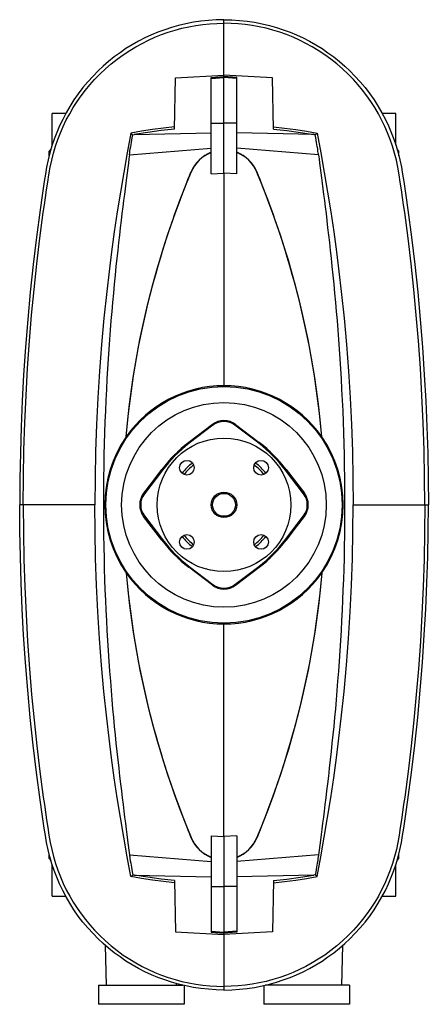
# Model space of a CAD drawing. Extents: x -121 to 3071, y -2827 to 2166.
# Tile 1 of 3: x -121 to 522, y -2827 to -1280. Entities that reach past the tile are written whole.
import ezdxf

# ---------------------------------------------------------------- set-up
doc = ezdxf.new("R2010")
doc.units = 0
doc.layers.get('0').update_dxf_attribs({"linetype": 'CONTINUOUS'})

msp = doc.modelspace()

# ---------------------------------------------------------------- linework, layer by layer
at = {"color": 7, "linetype": 'CONTINUOUS'}
for p, q in [((200.5, -1285.3), (200.5, -1279.8)), ((200.5, -1367.1), (200.5, -1285.3)), ((122.6, -1451.6), (124, -1371.1)), ((124, -1371.1), (200.5, -1367.1)), ((180.5, -1370.5), (200.5, -1368.8)), ((180.5, -1372.3), (200.5, -1370.5)), ((180.5, -1372.3), (180.5, -1370.5)), ((180.5, -1442.3), (180.5, -1372.3)), ((200.5, -1368.8), (200.5, -1367.1)), ((277, -1371.1), (200.5, -1367.1)), ((200.5, -1370.5), (200.5, -1368.8)), ((220.5, -1370.5), (200.5, -1368.8)), ((200.5, -1442.3), (200.5, -1370.5)), ((220.5, -1372.3), (200.5, -1370.5)), ((220.5, -1372.3), (220.5, -1370.5)), ((220.5, -1442.3), (220.5, -1372.3)), ((278.4, -1451.6), (277, -1371.1)), ((-48.4, -1427.3), (-69.5, -1427.3)), ((-69.5, -1476.3), (-69.5, -1427.3)), ((470.5, -1427.3), (449.4, -1427.3)), ((470.5, -1476.3), (470.5, -1427.3)), ((180.5, -1442.3), (200.5, -1442.3)), ((180.5, -1521.9), (180.5, -1442.3)), ((220.5, -1442.3), (200.5, -1442.3)), ((200.5, -1521), (200.5, -1442.3)), ((220.5, -1521.9), (220.5, -1442.3)), ((57.1, -1460.8), (59.5, -1460.4)), ((59.5, -1460.4), (180.5, -1457.7)), ((341.5, -1460.4), (220.5, -1457.7)), ((343.9, -1460.8), (341.5, -1460.4)), ((-71.6, -1483.4), (-74.5, -1486.3)), ((51.9, -1492), (180.5, -1481.7)), ((349.1, -1492), (220.5, -1481.7)), ((475.5, -1486.3), (472.7, -1483.4)), ((-74.5, -1493.8), (-74.5, -1486.3)), ((475.5, -1493.8), (475.5, -1486.3)), ((148.6, -1519.3), (148.9, -1519.4)), ((180.5, -1521.9), (200.5, -1521)), ((200.5, -1521), (200.5, -1855)), ((220.5, -1521.9), (200.5, -1521)), ((252.4, -1519.3), (252.1, -1519.4)), ((182.3, -1915.9), (145, -1944.4)), ((145.2, -1944.5), (182.5, -1916.1)), ((183.2, -1917.1), (145.9, -1945.5)), ((183.2, -1917.1), (182.5, -1916.1)), ((217.8, -1917.1), (218.6, -1916.1)), ((255.1, -1945.5), (217.8, -1917.1)), ((218.6, -1916.1), (255.9, -1944.5)), ((218.7, -1915.9), (256, -1944.4)), ((46.7, -1935.3), (46.9, -1935.4)), ((145.9, -1945.5), (145.2, -1944.5)), ((255.1, -1945.5), (255.9, -1944.5)), ((354.3, -1935.3), (354.2, -1935.4)), ((102.6, -1986.8), (74.2, -2024.1)), ((74.3, -2024.2), (102.8, -1986.9)), ((103.8, -1987.7), (75.3, -2025)), ((103.8, -1987.7), (102.8, -1986.9)), ((297.3, -1987.7), (298.2, -1986.9)), ((325.7, -2025), (297.3, -1987.7)), ((298.2, -1986.9), (326.7, -2024.2)), ((298.4, -1986.8), (326.9, -2024.1)), ((75.3, -2025), (74.3, -2024.2)), ((325.7, -2025), (326.7, -2024.2)), ((-115.2, -2042.3), (-120.7, -2042.3)), ((-2.4, -2042.3), (-115.2, -2042.3)), ((403.4, -2042.3), (516.2, -2042.3)), ((516.2, -2042.3), (521.8, -2042.3)), ((102.6, -2097.8), (74.2, -2060.5)), ((75.3, -2059.6), (74.3, -2060.3)), ((102.8, -2097.6), (74.3, -2060.3)), ((75.3, -2059.6), (103.8, -2096.9)), ((297.3, -2096.9), (325.7, -2059.6)), ((326.7, -2060.3), (298.2, -2097.6)), ((298.4, -2097.8), (326.9, -2060.5)), ((325.7, -2059.6), (326.7, -2060.3)), ((103.8, -2096.9), (102.8, -2097.6)), ((297.3, -2096.9), (298.2, -2097.6)), ((46.7, -2149.2), (46.9, -2149.2)), ((182.3, -2168.6), (145, -2140.2)), ((145.9, -2139), (145.2, -2140)), ((182.5, -2168.4), (145.2, -2140)), ((145.9, -2139), (183.2, -2167.5)), ((217.8, -2167.5), (255.1, -2139)), ((255.9, -2140), (218.6, -2168.4)), ((218.7, -2168.6), (256, -2140.2)), ((255.1, -2139), (255.9, -2140)), ((354.3, -2149.2), (354.2, -2149.2)), ((183.2, -2167.5), (182.5, -2168.4)), ((217.8, -2167.5), (218.6, -2168.4)), ((200.5, -2563.6), (200.5, -2229.6)), ((148.6, -2565.2), (148.9, -2565.1)), ((180.5, -2562.6), (200.5, -2563.6)), ((180.5, -2562.6), (180.5, -2642.3)), ((220.5, -2562.6), (200.5, -2563.6)), ((200.5, -2563.6), (200.5, -2642.3)), ((220.5, -2562.6), (220.5, -2642.3)), ((252.4, -2565.2), (252.1, -2565.1)), ((-74.5, -2598.3), (-74.5, -2590.7)), ((-74.5, -2598.3), (-71.6, -2601.1)), ((51.9, -2592.6), (180.5, -2602.9)), ((349.1, -2592.6), (220.5, -2602.9)), ((472.7, -2601.1), (475.5, -2598.3)), ((475.5, -2598.3), (475.5, -2590.7)), ((-69.5, -2657.3), (-69.5, -2608.2)), ((470.5, -2657.3), (470.5, -2608.2)), ((57.1, -2623.7), (59.5, -2624.1)), ((59.5, -2624.1), (180.5, -2626.9)), ((341.5, -2624.1), (220.5, -2626.9)), ((343.9, -2623.7), (341.5, -2624.1)), ((122.6, -2632.9), (124, -2713.4)), ((180.5, -2642.3), (200.5, -2642.3)), ((180.5, -2642.3), (180.5, -2712.3)), ((220.5, -2642.3), (200.5, -2642.3)), ((200.5, -2642.3), (200.5, -2714)), ((220.5, -2642.3), (220.5, -2712.3)), ((278.4, -2632.9), (277, -2713.4)), ((-69.5, -2657.3), (-48.4, -2657.3)), ((449.4, -2657.3), (470.5, -2657.3)), ((124, -2713.4), (200.5, -2717.4)), ((180.5, -2712.3), (200.5, -2714)), ((180.5, -2712.3), (180.5, -2714)), ((180.5, -2714), (200.5, -2715.7)), ((220.5, -2712.3), (200.5, -2714)), ((277, -2713.4), (200.5, -2717.4)), ((200.5, -2714), (200.5, -2715.7)), ((220.5, -2714), (200.5, -2715.7)), ((200.5, -2715.7), (200.5, -2717.4)), ((200.5, -2717.4), (200.5, -2799.2)), ((220.5, -2712.3), (220.5, -2714)), ((13.8, -2734.6), (15.4, -2797.3)), ((385.6, -2797.3), (387.2, -2734.6)), ((3, -2797.3), (3, -2827.3)), ((3, -2797.3), (136, -2797.3)), ((125.6, -2797.3), (125.7, -2794.7)), ((138, -2797.8), (138, -2827.3)), ((200.5, -2799.2), (200.5, -2804.8)), ((263, -2797.8), (263, -2827.3)), ((398, -2797.3), (265.1, -2797.3)), ((275.4, -2794.7), (275.4, -2797.3)), ((398, -2797.3), (398, -2827.3)), ((138, -2827.3), (3, -2827.3)), ((398, -2827.3), (263, -2827.3))]:
    msp.add_line(p, q, dxfattribs=at)
for points in [[(200.5, -1279.8), (188.4, -1280), (176.3, -1280.8), (164.3, -1282.1), (152.4, -1283.9), (140.6, -1286.2), (128.9, -1288.9), (118.1, -1292), (107.3, -1295.5), (96.7, -1299.4), (86.3, -1303.8), (76.1, -1308.5), (66, -1313.7), (56.1, -1319.3), (46.4, -1325.3), (37, -1331.6), (27.8, -1338.4), (19.1, -1345.4), (10.6, -1352.7), (2.4, -1360.3), (-5.4, -1368.3), (-13.5, -1377.2), (-21.2, -1386.5), (-28.6, -1396.1), (-35.4, -1405.9), (-41.9, -1416), (-47.9, -1426.4), (-53.1, -1436.4), (-58, -1446.5), (-62.5, -1456.9), (-66.5, -1467.5), (-70.1, -1478.2), (-73.3, -1489.2), (-76.1, -1500.2), (-78.4, -1511.4), (-80.3, -1522.7), (-82.1, -1534), (-85.4, -1556.3), (-88.6, -1578.6), (-94.3, -1621.6), (-99.5, -1664.7), (-104.1, -1707.9), (-108.1, -1751.1), (-111.6, -1794.4), (-114.5, -1837.7), (-116.7, -1878.6), (-118.5, -1919.5), (-119.7, -1960.4), (-120.5, -2001.3), (-120.7, -2042.3)], [(200.5, -1279.8), (212.7, -1280), (224.7, -1280.8), (236.7, -1282.1), (248.6, -1283.9), (260.4, -1286.2), (272.1, -1288.9), (283, -1292), (293.7, -1295.5), (304.3, -1299.4), (314.7, -1303.8), (325, -1308.5), (335.1, -1313.7), (344.9, -1319.3), (354.6, -1325.3), (364, -1331.6), (373.2, -1338.4), (382, -1345.4), (390.4, -1352.7), (398.6, -1360.3), (406.4, -1368.3), (414.5, -1377.2), (422.3, -1386.5), (429.6, -1396.1), (436.5, -1405.9), (442.9, -1416), (448.9, -1426.4), (454.2, -1436.4), (459, -1446.5), (463.5, -1456.9), (467.5, -1467.5), (471.1, -1478.2), (474.3, -1489.2), (477.1, -1500.2), (479.4, -1511.4), (481.3, -1522.7), (483.1, -1534), (486.4, -1556.3), (489.6, -1578.6), (495.3, -1621.6), (500.5, -1664.7), (505.1, -1707.9), (509.1, -1751.1), (512.6, -1794.4), (515.5, -1837.7), (517.8, -1878.6), (519.5, -1919.5), (520.8, -1960.4), (521.5, -2001.3), (521.8, -2042.3)], [(-115.2, -2042.3), (-114.9, -1999.2), (-114.1, -1956.2), (-112.7, -1913.3), (-110.8, -1870.3), (-108.3, -1827.4), (-105.3, -1784.5), (-101.9, -1744.1), (-98, -1703.7), (-93.7, -1663.4), (-88.9, -1623.2), (-83.6, -1583), (-81.9, -1571), (-80.2, -1559.1), (-78.4, -1547.2), (-76.6, -1535.3), (-74.8, -1523.4), (-72.8, -1511.5), (-70.4, -1500.4), (-67.6, -1489.5), (-64.4, -1478.7), (-60.8, -1468.1), (-56.7, -1457.7), (-52.3, -1447.4), (-47.4, -1437.3), (-42.1, -1427.5), (-36.5, -1417.8), (-30.4, -1408.4), (-24.1, -1399.4), (-17.4, -1390.6), (-10.4, -1382.1), (-3, -1373.8), (5.4, -1365.3), (14.1, -1357.1), (23.1, -1349.2), (32.5, -1341.8), (42.2, -1334.8), (52.2, -1328.2), (61.8, -1322.4), (71.7, -1317), (81.7, -1312), (91.9, -1307.4), (102.3, -1303.2), (112.9, -1299.5), (123.5, -1296.2), (134.4, -1293.3), (145.3, -1290.9), (156.3, -1288.9), (167.3, -1287.3), (178.3, -1286.2), (189.4, -1285.6), (200.5, -1285.3)], [(516.2, -2042.3), (515.9, -1999.2), (515.1, -1956.2), (513.7, -1913.3), (511.8, -1870.3), (509.3, -1827.4), (506.3, -1784.5), (502.9, -1744.1), (499.1, -1703.7), (494.7, -1663.4), (489.9, -1623.2), (484.6, -1583), (482.9, -1571), (481.2, -1559.1), (479.4, -1547.2), (477.6, -1535.3), (475.8, -1523.4), (473.8, -1511.5), (471.5, -1500.4), (468.7, -1489.5), (465.5, -1478.7), (461.8, -1468.1), (457.8, -1457.7), (453.3, -1447.4), (448.4, -1437.3), (443.2, -1427.5), (437.5, -1417.8), (431.4, -1408.4), (425.1, -1399.4), (418.4, -1390.6), (411.4, -1382.1), (404, -1373.8), (395.7, -1365.3), (387, -1357.1), (377.9, -1349.2), (368.5, -1341.8), (358.8, -1334.8), (348.8, -1328.2), (339.2, -1322.4), (329.4, -1317), (319.3, -1312), (309.1, -1307.4), (298.7, -1303.2), (288.2, -1299.5), (277.5, -1296.2), (266.7, -1293.3), (255.7, -1290.9), (244.7, -1288.9), (233.7, -1287.3), (222.7, -1286.2), (211.6, -1285.6), (200.5, -1285.3)], [(122.6, -1448.2), (105.2, -1450.1), (87.9, -1452.4), (71, -1455), (54.2, -1458)], [(122.6, -1451.6), (101.5, -1454), (80.5, -1456.9), (59.5, -1460.4)], [(278.4, -1448.2), (295.8, -1450.1), (313.2, -1452.4), (330, -1455), (346.8, -1458)], [(278.4, -1451.6), (299.5, -1454), (320.6, -1456.9), (341.5, -1460.4)], [(54.2, -1458), (48.4, -1488.9), (42.8, -1519.9), (37.6, -1550.9), (32.6, -1582), (28, -1613.2), (23.7, -1644.4), (19.8, -1675.7), (16.1, -1707.1), (11.8, -1748.7), (8, -1790.5), (4.8, -1832.3), (2.2, -1874.2), (0.2, -1916.1), (-1.3, -1958.2), (-2.1, -2000.2), (-2.4, -2042.3)], [(51.9, -1492), (52, -1490.7), (52.2, -1489.3), (52.7, -1486.3), (53.2, -1482.9), (53.8, -1479.1), (54.4, -1476), (54.9, -1472.7), (55.5, -1469.2), (56.2, -1465.6), (57.1, -1460.8)], [(54.2, -1458), (56.7, -1460.5), (57.1, -1460.8)], [(346.8, -1458), (344.3, -1460.5), (343.9, -1460.8)], [(349.1, -1492), (349, -1490.7), (348.8, -1489.3), (348.3, -1486.3), (347.8, -1482.9), (347.2, -1479.1), (346.7, -1476), (346.1, -1472.7), (345.5, -1469.2), (344.8, -1465.6), (343.9, -1460.8)], [(346.8, -1458), (352.7, -1488.9), (358.2, -1519.9), (363.5, -1550.9), (368.4, -1582), (373, -1613.2), (377.3, -1644.4), (381.3, -1675.7), (384.9, -1707.1), (389.2, -1748.7), (393, -1790.5), (396.2, -1832.3), (398.8, -1874.2), (400.8, -1916.1), (402.3, -1958.2), (403.2, -2000.2), (403.4, -2042.3)], [(51.9, -1492), (51.1, -1498.5), (50.2, -1505.4), (49.2, -1512.7), (48.3, -1520.3), (47.2, -1528.3), (46.2, -1536.7), (45, -1545.5), (43.9, -1554.7), (42.7, -1564.2), (41.4, -1574), (40.1, -1584.5), (38.8, -1595.4), (37.5, -1606.7), (36.1, -1618.2), (34.8, -1630.1), (33.4, -1642.3), (32.1, -1654.7), (30.7, -1667.5), (29.3, -1681.2), (27.9, -1695.2), (26.6, -1709.5), (25.3, -1724), (24, -1738.3), (22.8, -1752.8), (21.6, -1767.6), (20.5, -1782.5), (19.4, -1797.7), (18.4, -1813), (17.4, -1828.6), (16.5, -1844.3), (15.6, -1860.9), (14.7, -1877.7), (14, -1894.7), (13.3, -1911.8), (12.7, -1929.1), (12.2, -1946.5), (11.7, -1963.9), (11.4, -1981.5), (11.1, -1999.1), (10.9, -2016.7), (10.8, -2034.4), (10.9, -2052), (11, -2070.7), (11.2, -2089.4), (11.5, -2108.1), (11.9, -2126.6), (12.3, -2143.1), (12.8, -2159.5), (13.4, -2175.7), (14.1, -2191.9), (14.8, -2208), (15.6, -2223.9), (16.4, -2239.8), (17.3, -2255.4), (18.4, -2271.7), (19.5, -2287.8), (20.6, -2303.7), (21.8, -2319.3), (23, -2334), (24.2, -2348.5), (25.4, -2362.7), (26.7, -2376.7), (28, -2390.4), (29.4, -2403.8), (30.7, -2417), (32.1, -2429.9), (33.5, -2443.1), (35, -2456), (36.4, -2468.6), (37.8, -2480.8), (39.2, -2492), (40.5, -2502.9), (41.8, -2513.4), (43.1, -2523.5), (44.3, -2533.3), (45.5, -2542.8), (46.7, -2551.8), (47.8, -2560.5), (48.9, -2569.2), (50, -2577.4), (51, -2585.2), (51.9, -2592.6)], [(349.1, -1492), (350, -1498.5), (350.8, -1505.4), (351.8, -1512.7), (352.8, -1520.3), (353.8, -1528.3), (354.9, -1536.7), (356, -1545.5), (357.2, -1554.7), (358.4, -1564.2), (359.6, -1574), (360.9, -1584.5), (362.2, -1595.4), (363.5, -1606.7), (364.9, -1618.2), (366.2, -1630.1), (367.6, -1642.3), (369, -1654.7), (370.3, -1667.5), (371.7, -1681.2), (373.1, -1695.2), (374.4, -1709.5), (375.8, -1724), (377, -1738.3), (378.2, -1752.8), (379.4, -1767.6), (380.5, -1782.5), (381.6, -1797.7), (382.7, -1813), (383.6, -1828.6), (384.6, -1844.3), (385.5, -1860.9), (386.3, -1877.7), (387.1, -1894.7), (387.7, -1911.8), (388.3, -1929.1), (388.9, -1946.5), (389.3, -1963.9), (389.7, -1981.5), (389.9, -1999.1), (390.1, -2016.7), (390.2, -2034.4), (390.2, -2052), (390.1, -2070.7), (389.9, -2089.4), (389.6, -2108.1), (389.2, -2126.6), (388.7, -2143.1), (388.2, -2159.5), (387.6, -2175.7), (387, -2191.9), (386.2, -2208), (385.5, -2223.9), (384.6, -2239.8), (383.7, -2255.4), (382.7, -2271.7), (381.6, -2287.8), (380.4, -2303.7), (379.2, -2319.3), (378, -2334), (376.8, -2348.5), (375.6, -2362.7), (374.3, -2376.7), (373, -2390.4), (371.7, -2403.8), (370.3, -2417), (368.9, -2429.9), (367.5, -2443.1), (366.1, -2456), (364.6, -2468.6), (363.2, -2480.8), (361.9, -2492), (360.5, -2502.9), (359.2, -2513.4), (358, -2523.5), (356.7, -2533.3), (355.5, -2542.8), (354.4, -2551.8), (353.2, -2560.5), (352.1, -2569.2), (351.1, -2577.4), (350.1, -2585.2), (349.1, -2592.6)], [(46.7, -1935.3), (48.1, -1919.5), (49.7, -1903.8), (51.5, -1888.1), (53.4, -1872.6), (55.5, -1857.2), (57.8, -1842), (60.2, -1826.9), (62.8, -1811.9), (65.5, -1797.2), (68.3, -1782.6), (71.3, -1768.2), (74.3, -1754), (77.5, -1740), (80.8, -1726.3), (84.3, -1712.1), (88, -1698.2), (91.7, -1684.5), (95.5, -1671.1), (99.4, -1657.9), (103.3, -1644.9), (107.3, -1632.3), (111.3, -1619.9), (115.3, -1607.9), (119.4, -1596.2), (123.4, -1584.8), (127.4, -1573.7), (131.6, -1562.5), (135.7, -1551.7), (139.8, -1541.3), (143.8, -1531.2), (146.2, -1525.2), (148.6, -1519.3)], [(46.9, -1935.4), (48.3, -1919.1), (50, -1902.9), (51.8, -1886.9), (53.8, -1870.9), (56, -1855.1), (58.3, -1839.5), (60.8, -1824.2), (63.4, -1809.1), (66.2, -1794.1), (69.1, -1779.3), (72.2, -1764.8), (75.3, -1750.4), (78.6, -1736.2), (82, -1722.3), (85.6, -1707.9), (89.3, -1693.8), (93.1, -1680), (97, -1666.4), (101, -1653), (105.1, -1639.9), (109.2, -1627), (113.3, -1614.5), (117.5, -1602.3), (121.6, -1590.4), (125.8, -1578.8), (129.9, -1567.6), (134.2, -1556.2), (138.5, -1545.2), (142.7, -1534.6), (146.8, -1524.4), (148.9, -1519.4)], [(354.2, -1935.4), (352.7, -1919.1), (351.1, -1902.9), (349.2, -1886.9), (347.2, -1870.9), (345, -1855.1), (342.7, -1839.5), (340.2, -1824.2), (337.6, -1809.1), (334.8, -1794.1), (331.9, -1779.3), (328.9, -1764.8), (325.7, -1750.4), (322.4, -1736.2), (319.1, -1722.3), (315.4, -1707.9), (311.7, -1693.8), (307.9, -1680), (304, -1666.4), (300, -1653), (295.9, -1639.9), (291.8, -1627), (287.7, -1614.5), (283.6, -1602.3), (279.4, -1590.4), (275.2, -1578.8), (271.1, -1567.6), (266.8, -1556.2), (262.5, -1545.2), (258.3, -1534.6), (254.2, -1524.4), (252.1, -1519.4)], [(354.3, -1935.3), (352.9, -1919.5), (351.3, -1903.8), (349.5, -1888.1), (347.6, -1872.6), (345.5, -1857.2), (343.2, -1842), (340.8, -1826.9), (338.3, -1811.9), (335.6, -1797.2), (332.7, -1782.6), (329.8, -1768.2), (326.7, -1754), (323.5, -1740), (320.2, -1726.3), (316.7, -1712.1), (313.1, -1698.2), (309.3, -1684.5), (305.6, -1671.1), (301.7, -1657.9), (297.7, -1644.9), (293.8, -1632.3), (289.7, -1619.9), (285.7, -1607.9), (281.7, -1596.2), (277.6, -1584.8), (273.6, -1573.7), (269.4, -1562.5), (265.3, -1551.7), (261.2, -1541.3), (257.2, -1531.2), (254.8, -1525.2), (252.4, -1519.3)], [(200.5, -2804.8), (188.4, -2804.5), (176.3, -2803.7), (164.3, -2802.5), (152.4, -2800.7), (140.6, -2798.4), (128.9, -2795.6), (118.1, -2792.5), (107.3, -2789), (96.7, -2785.1), (86.3, -2780.8), (76.1, -2776), (66, -2770.8), (56.1, -2765.3), (46.4, -2759.3), (37, -2752.9), (27.8, -2746.2), (19.1, -2739.2), (10.6, -2731.9), (2.4, -2724.2), (-5.4, -2716.2), (-13.5, -2707.3), (-21.2, -2698), (-28.6, -2688.5), (-35.4, -2678.6), (-41.9, -2668.5), (-47.9, -2658.2), (-53.1, -2648.2), (-58, -2638), (-62.5, -2627.6), (-66.5, -2617), (-70.1, -2606.3), (-73.3, -2595.4), (-76.1, -2584.3), (-78.4, -2573.2), (-80.3, -2561.9), (-82.1, -2550.5), (-85.4, -2528.3), (-88.6, -2506), (-94.3, -2462.9), (-99.5, -2419.8), (-104.1, -2376.6), (-108.1, -2333.4), (-111.6, -2290.2), (-114.5, -2246.8), (-116.7, -2206), (-118.5, -2165.1), (-119.7, -2124.2), (-120.5, -2083.2), (-120.7, -2042.3)], [(-115.2, -2042.3), (-114.9, -2085.3), (-114.1, -2128.3), (-112.7, -2171.3), (-110.8, -2214.2), (-108.3, -2257.2), (-105.3, -2300.1), (-101.9, -2340.5), (-98, -2380.8), (-93.7, -2421.1), (-88.9, -2461.4), (-83.6, -2501.6), (-81.9, -2513.5), (-80.2, -2525.4), (-78.4, -2537.4), (-76.6, -2549.3), (-74.8, -2561.2), (-72.8, -2573), (-70.4, -2584.1), (-67.6, -2595), (-64.4, -2605.8), (-60.8, -2616.4), (-56.7, -2626.9), (-52.3, -2637.2), (-47.4, -2647.2), (-42.1, -2657.1), (-36.5, -2666.7), (-30.4, -2676.1), (-24.1, -2685.2), (-17.4, -2693.9), (-10.4, -2702.5), (-3, -2710.7), (5.4, -2719.3), (14.1, -2727.5), (23.1, -2735.3), (32.5, -2742.8), (42.2, -2749.8), (52.2, -2756.4), (61.8, -2762.2), (71.7, -2767.6), (81.7, -2772.6), (91.9, -2777.2), (102.3, -2781.3), (112.9, -2785), (123.5, -2788.4), (134.4, -2791.2), (145.3, -2793.7), (156.3, -2795.7), (167.3, -2797.2), (178.3, -2798.3), (189.4, -2799), (200.5, -2799.2)], [(54.2, -2626.6), (48.4, -2595.7), (42.8, -2564.7), (37.6, -2533.6), (32.6, -2502.6), (28, -2471.4), (23.7, -2440.1), (19.8, -2408.8), (16.1, -2377.5), (11.8, -2335.8), (8, -2294.1), (4.8, -2252.2), (2.2, -2210.4), (0.2, -2168.4), (-1.3, -2126.4), (-2.1, -2084.3), (-2.4, -2042.3)], [(516.2, -2042.3), (515.9, -2085.3), (515.1, -2128.3), (513.7, -2171.3), (511.8, -2214.2), (509.3, -2257.2), (506.3, -2300.1), (502.9, -2340.5), (499.1, -2380.8), (494.7, -2421.1), (489.9, -2461.4), (484.6, -2501.6), (482.9, -2513.5), (481.2, -2525.4), (479.4, -2537.4), (477.6, -2549.3), (475.8, -2561.2), (473.8, -2573), (471.5, -2584.1), (468.7, -2595), (465.5, -2605.8), (461.8, -2616.4), (457.8, -2626.9), (453.3, -2637.2), (448.4, -2647.2), (443.2, -2657.1), (437.5, -2666.7), (431.4, -2676.1), (425.1, -2685.2), (418.4, -2693.9), (411.4, -2702.5), (404, -2710.7), (395.7, -2719.3), (387, -2727.5), (377.9, -2735.3), (368.5, -2742.8), (358.8, -2749.8), (348.8, -2756.4), (339.2, -2762.2), (329.4, -2767.6), (319.3, -2772.6), (309.1, -2777.2), (298.7, -2781.3), (288.2, -2785), (277.5, -2788.4), (266.7, -2791.2), (255.7, -2793.7), (244.7, -2795.7), (233.7, -2797.2), (222.7, -2798.3), (211.6, -2799), (200.5, -2799.2)], [(200.5, -2804.8), (212.7, -2804.5), (224.7, -2803.7), (236.7, -2802.5), (248.6, -2800.7), (260.4, -2798.4), (272.1, -2795.6), (283, -2792.5), (293.7, -2789), (304.3, -2785.1), (314.7, -2780.8), (325, -2776), (335.1, -2770.8), (344.9, -2765.3), (354.6, -2759.3), (364, -2752.9), (373.2, -2746.2), (382, -2739.2), (390.4, -2731.9), (398.6, -2724.2), (406.4, -2716.2), (414.5, -2707.3), (422.3, -2698), (429.6, -2688.5), (436.5, -2678.6), (442.9, -2668.5), (448.9, -2658.2), (454.2, -2648.2), (459, -2638), (463.5, -2627.6), (467.5, -2617), (471.1, -2606.3), (474.3, -2595.4), (477.1, -2584.3), (479.4, -2573.2), (481.3, -2561.9), (483.1, -2550.5), (486.4, -2528.3), (489.6, -2506), (495.3, -2462.9), (500.5, -2419.8), (505.1, -2376.6), (509.1, -2333.4), (512.6, -2290.2), (515.5, -2246.8), (517.8, -2206), (519.5, -2165.1), (520.8, -2124.2), (521.5, -2083.2), (521.8, -2042.3)], [(346.8, -2626.6), (352.7, -2595.7), (358.2, -2564.7), (363.5, -2533.6), (368.4, -2502.6), (373, -2471.4), (377.3, -2440.1), (381.3, -2408.8), (384.9, -2377.5), (389.2, -2335.8), (393, -2294.1), (396.2, -2252.2), (398.8, -2210.4), (400.8, -2168.4), (402.3, -2126.4), (403.2, -2084.3), (403.4, -2042.3)], [(46.7, -2149.2), (48.1, -2165.1), (49.7, -2180.8), (51.5, -2196.4), (53.4, -2212), (55.5, -2227.3), (57.8, -2242.6), (60.2, -2257.7), (62.8, -2272.6), (65.5, -2287.4), (68.3, -2302), (71.3, -2316.3), (74.3, -2330.5), (77.5, -2344.5), (80.8, -2358.3), (84.3, -2372.5), (88, -2386.4), (91.7, -2400), (95.5, -2413.4), (99.4, -2426.7), (103.3, -2439.6), (107.3, -2452.3), (111.3, -2464.6), (115.3, -2476.6), (119.4, -2488.4), (123.4, -2499.8), (127.4, -2510.8), (131.6, -2522), (135.7, -2532.8), (139.8, -2543.3), (143.8, -2553.3), (146.2, -2559.3), (148.6, -2565.2)], [(46.9, -2149.2), (48.3, -2165.4), (50, -2181.6), (51.8, -2197.7), (53.8, -2213.6), (56, -2229.4), (58.3, -2245), (60.8, -2260.3), (63.4, -2275.5), (66.2, -2290.4), (69.1, -2305.2), (72.2, -2319.8), (75.3, -2334.2), (78.6, -2348.3), (82, -2362.3), (85.6, -2376.6), (89.3, -2390.7), (93.1, -2404.6), (97, -2418.1), (101, -2431.6), (105.1, -2444.7), (109.2, -2457.5), (113.3, -2470.1), (117.5, -2482.3), (121.6, -2494.2), (125.8, -2505.7), (129.9, -2516.9), (134.2, -2528.3), (138.5, -2539.3), (142.7, -2549.9), (146.8, -2560.1), (148.9, -2565.1)], [(354.2, -2149.2), (352.7, -2165.4), (351.1, -2181.6), (349.2, -2197.7), (347.2, -2213.6), (345, -2229.4), (342.7, -2245), (340.2, -2260.3), (337.6, -2275.5), (334.8, -2290.4), (331.9, -2305.2), (328.9, -2319.8), (325.7, -2334.2), (322.4, -2348.3), (319.1, -2362.3), (315.4, -2376.6), (311.7, -2390.7), (307.9, -2404.6), (304, -2418.1), (300, -2431.6), (295.9, -2444.7), (291.8, -2457.5), (287.7, -2470.1), (283.6, -2482.3), (279.4, -2494.2), (275.2, -2505.7), (271.1, -2516.9), (266.8, -2528.3), (262.5, -2539.3), (258.3, -2549.9), (254.2, -2560.1), (252.1, -2565.1)], [(354.3, -2149.2), (352.9, -2165.1), (351.3, -2180.8), (349.5, -2196.4), (347.6, -2212), (345.5, -2227.3), (343.2, -2242.6), (340.8, -2257.7), (338.3, -2272.6), (335.6, -2287.4), (332.7, -2302), (329.8, -2316.3), (326.7, -2330.5), (323.5, -2344.5), (320.2, -2358.3), (316.7, -2372.5), (313.1, -2386.4), (309.3, -2400), (305.6, -2413.4), (301.7, -2426.7), (297.7, -2439.6), (293.8, -2452.3), (289.7, -2464.6), (285.7, -2476.6), (281.7, -2488.4), (277.6, -2499.8), (273.6, -2510.8), (269.4, -2522), (265.3, -2532.8), (261.2, -2543.3), (257.2, -2553.3), (254.8, -2559.3), (252.4, -2565.2)], [(51.9, -2592.6), (52, -2593.9), (52.2, -2595.3), (52.7, -2598.2), (53.2, -2601.6), (53.8, -2605.4), (54.4, -2608.6), (54.9, -2611.9), (55.5, -2615.3), (56.2, -2618.9), (57.1, -2623.7)], [(349.1, -2592.6), (349, -2593.9), (348.8, -2595.3), (348.3, -2598.2), (347.8, -2601.6), (347.2, -2605.4), (346.7, -2608.6), (346.1, -2611.9), (345.5, -2615.3), (344.8, -2618.9), (343.9, -2623.7)], [(54.2, -2626.6), (56.7, -2624.1), (57.1, -2623.7)], [(122.6, -2636.3), (105.2, -2634.4), (87.9, -2632.1), (71, -2629.5), (54.2, -2626.6)], [(122.6, -2632.9), (101.5, -2630.6), (80.5, -2627.7), (59.5, -2624.1)], [(278.4, -2632.9), (299.5, -2630.6), (320.6, -2627.7), (341.5, -2624.1)], [(278.4, -2636.3), (295.8, -2634.4), (313.2, -2632.1), (330, -2629.5), (346.8, -2626.6)], [(346.8, -2626.6), (344.3, -2624.1), (343.9, -2623.7)]]:
    msp.add_lwpolyline(points, dxfattribs=at)
for centre, radius in [((200.5, -2042.3), 185.9), ((200.5, -2042.3), 160.9), ((200.5, -2042.3), 105), ((142.2, -1983.9), 11.5), ((258.8, -1983.9), 11.5), ((200.5, -2042.3), 20), ((200.5, -2042.3), 18), ((142.2, -2100.6), 11.5), ((258.8, -2100.6), 11.5)]:
    msp.add_circle(centre, radius, dxfattribs=at)
for centre, radius, start, end in [((200.5, -1540.6), 56.1, 110.9186, 157.6886), ((200.5, -1540.7), 55.8, 111.0017, 157.6034), ((200.5, -1540.6), 56.1, 22.3114, 69.0814), ((200.5, -1540.7), 55.8, 22.3966, 68.9983), ((200.3, -2041.6), 186.6, 89.9302, 145.3042), ((200.7, -2041.6), 186.6, 34.6958, 90.0698), ((200.5, -1939.8), 30, 52.6626, 127.3374), ((200.5, -1939.8), 29.8, 52.6626, 127.3374), ((200.5, -1939.8), 28.5, 52.6626, 127.3374), ((201.2, -2042.3), 187.9, 145.3121, 214.6879), ((281.5, -2123.3), 225, 127.3374, 142.6626), ((281.5, -2123.3), 224.8, 127.3374, 142.6626), ((281.5, -2123.3), 223.5, 127.3374, 142.6626), ((119.5, -2123.3), 223.5, 37.3374, 52.6626), ((119.5, -2123.3), 224.8, 37.3374, 52.6626), ((119.5, -2123.3), 225, 37.3374, 52.6626), ((199.8, -2042.3), 187.9, 325.3121, 34.6879), ((200.5, -2042.3), 82.4, 127.0027, 142.9973), ((200.5, -2042.3), 78.8, 127.259, 142.741), ((200.5, -2042.3), 78.8, 37.259, 52.741), ((200.5, -2042.3), 82.4, 37.0027, 52.9973), ((98, -2042.3), 30, 142.6626, 217.3374), ((98, -2042.3), 29.8, 142.6626, 217.3374), ((98, -2042.3), 28.5, 142.6626, 217.3374), ((303, -2042.3), 28.5, 322.6626, 37.3374), ((303, -2042.3), 29.8, 322.6626, 37.3374), ((303, -2042.3), 30, 322.6626, 37.3374), ((281.5, -1961.3), 225, 217.3374, 232.6626), ((281.5, -1961.3), 224.8, 217.3374, 232.6626), ((281.5, -1961.3), 223.5, 217.3374, 232.6626), ((200.5, -2042.3), 82.4, 217.0027, 232.9973), ((200.5, -2042.3), 78.8, 217.259, 232.741), ((200.5, -2042.3), 78.8, 307.259, 322.741), ((200.5, -2042.3), 82.4, 307.0027, 322.9973), ((119.5, -1961.3), 223.5, 307.3374, 322.6626), ((119.5, -1961.3), 224.8, 307.3374, 322.6626), ((119.5, -1961.3), 225, 307.3374, 322.6626), ((200.3, -2042.9), 186.6, 214.6958, 270.0698), ((200.7, -2042.9), 186.6, 269.9302, 325.3042), ((200.5, -2144.8), 30, 232.6626, 307.3374), ((200.5, -2144.8), 29.8, 232.6626, 307.3374), ((200.5, -2144.8), 28.5, 232.6626, 307.3374), ((200.5, -2543.9), 56.1, 202.3114, 249.0814), ((200.5, -2543.8), 55.8, 202.3966, 248.9983), ((200.5, -2543.8), 55.8, 291.0017, 337.6034), ((200.5, -2543.9), 56.1, 290.9186, 337.6886)]:
    msp.add_arc(centre, radius, start, end, dxfattribs=at)

doc.saveas('drawing.dxf')
